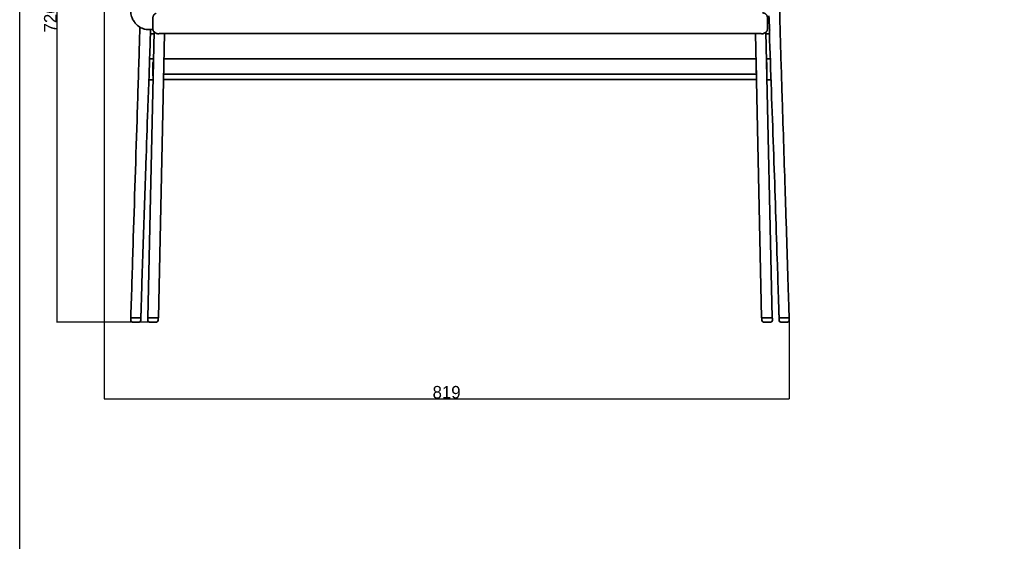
# Model space of a CAD drawing. Header units: millimetres. Extents: x -610 to 2400, y -1414 to 1785.
# Tile 4 of 9: x -610 to 567, y 487 to 1110. Entities that reach past the tile are written whole.
import ezdxf

# ---------------------------------------------------------------- set-up
doc = ezdxf.new("R2010")
doc.units = ezdxf.units.MM
doc.linetypes.add('Continua', pattern=[0])
doc.layers.add('QUOTE', color=252, linetype='Continuous')
doc.layers.add('Spigoli tangenti visibili(ISO)', color=7, linetype='Continuous', lineweight=35)
doc.layers.add('Spigoli visibili(ISO)', color=7, linetype='Continuous', lineweight=35)
doc.dimstyles.get("Standard").update_dxf_attribs({"dimtxt": 15, "dimasz": 0.18, "dimexe": 0.18, "dimexo": 0.0625, "dimgap": 0.09, "dimtad": 1, "dimdec": 0, "dimzin": 0, "dimdsep": 46, "dimtxsty": 'Standard', "dimblk": 'ARCHTICK', "dimcen": 0.09, "dimadec": 0, "dimazin": 0, "dimtfac": 1, "dimtdec": 0, "dimtofl": 0, "dimtmove": 0, "dimatfit": 3, "dimfxl": 1, "dimtolj": 1, "dimtzin": 0, "dimarcsym": 0})

# ---------------------------------------------------------------- blocks, each defined once
blk = doc.blocks.new('_ArchTick')
at = {"color": 0, "linetype": 'ByBlock', "const_width": 0.15}
blk.add_lwpolyline([(-0.5, -0.5), (0.5, 0.5)], dxfattribs=at)
blk = doc.blocks.new('*D5')
at = {"layer": 'Defpoints', "color": 0, "transparency": 16777216}
for p in [(-84, 1474.6), (-565.5, 749.1), (-450.5, 749.1)]:
    blk.add_point(p, dxfattribs=at)
at = {"layer": 'QUOTE', "color": 0, "linetype": 'Continua', "lineweight": -2, "transparency": 16777216}
for p, q in [((-84, 1474.6), (-565.7, 1474.6)), ((-565.5, 1474.6), (-565.5, 749.1)), ((-450.6, 749.1), (-565.7, 749.1))]:
    blk.add_line(p, q, dxfattribs=at)
at = {"layer": 'QUOTE', "color": 0, "lineweight": -2, "transparency": 16777216, "xscale": 0.18, "yscale": 0.18, "zscale": 0.18}
for p, rotation in [((-565.5, 1474.6), 90), ((-565.5, 749.1), 270)]:
    blk.add_blockref('_ArchTick', p, dxfattribs=dict(at, rotation=rotation))
at = {"layer": 'QUOTE', "color": 0, "transparency": 16777216, "insert": (-573.1, 1111.8), "char_height": 15, "attachment_point": 5, "rotation": 90}
blk.add_mtext('\\A1;726', dxfattribs=at)
blk = doc.blocks.new('*D7')
at = {"layer": 'Defpoints', "color": 0, "transparency": 16777216}
for p in [(-508.9, 1328.4), (309.8, 751.2), (309.8, 657.7)]:
    blk.add_point(p, dxfattribs=at)
at = {"layer": 'QUOTE', "color": 0, "linetype": 'Continua', "lineweight": -2, "transparency": 16777216}
for p, q in [((-508.9, 1328.3), (-508.9, 657.6)), ((309.8, 751.1), (309.8, 657.6)), ((-508.9, 657.7), (309.8, 657.7))]:
    blk.add_line(p, q, dxfattribs=at)
at = {"layer": 'QUOTE', "color": 0, "lineweight": -2, "transparency": 16777216, "xscale": 0.18, "yscale": 0.18, "zscale": 0.18, "rotation": 180}
blk.add_blockref('_ArchTick', (-508.9, 657.7), dxfattribs=at)
at = {"layer": 'QUOTE', "color": 0, "lineweight": -2, "transparency": 16777216, "xscale": 0.18, "yscale": 0.18, "zscale": 0.18}
blk.add_blockref('_ArchTick', (309.8, 657.7), dxfattribs=at)
at = {"layer": 'QUOTE', "color": 0, "transparency": 16777216, "insert": (-99.6, 665.3), "char_height": 15, "attachment_point": 5}
blk.add_mtext('\\A1;819', dxfattribs=at)

msp = doc.modelspace()

# ---------------------------------------------------------------- linework, layer by layer
at = {"layer": 'QUOTE'}
msp.add_lwpolyline([(-609.7, 1785.3), (2400.3, 1785.3), (2400.3, -1414.1), (-609.7, -1414.1), (-609.7, 1785.3)], dxfattribs=at)
at = {"layer": 'Spigoli tangenti visibili(ISO)'}
for p, q in [((270.7, 1045.4), (-437.7, 1045.4)), ((-477.1, 753.9), (-477.1, 753.9)), ((-477.1, 753.9), (-477.1, 753.9)), ((-465.1, 753.9), (-465.1, 753.9)), ((-465.1, 753.9), (-465.1, 753.9)), ((-465.1, 753.9), (-465.1, 751.2)), ((-465.1, 753.9), (-465.1, 751.2)), ((297.8, 753.9), (297.8, 751.2)), ((297.8, 753.9), (297.8, 751.2)), ((-477.1, 751.2), (-477.1, 751.2)), ((-477.1, 751.2), (-477.1, 751.2)), ((-465.1, 751.2), (-465.1, 751.2)), ((-465.1, 751.2), (-465.1, 751.2))]:
    msp.add_line(p, q, dxfattribs=at)
for centre, radius, start, end in [((-465.4, 753.9), 0.3, 0, 90), ((298.1, 753.9), 0.3, 90, 180), ((-467.1, 751.2), 2, 270.0015, 0)]:
    msp.add_arc(centre, radius, start, end, dxfattribs=at)
for points, knots in [([(-444.3, 1093.5), (-444.4, 1093.5), (-444.6, 1093.5), (-444.7, 1093.5), (-444.9, 1093.5), (-445.1, 1093.6), (-445.3, 1093.6), (-445.5, 1093.6), (-445.7, 1093.7), (-445.9, 1093.7), (-446, 1093.8), (-446.2, 1093.8), (-446.4, 1093.9), (-446.5, 1093.9), (-446.6, 1093.9), (-446.6, 1094), (-446.9, 1094.1), (-447.2, 1094.2), (-447.4, 1094.4), (-447.5, 1094.4), (-447.5, 1094.5), (-447.6, 1094.5), (-447.8, 1094.6), (-448, 1094.8), (-448.2, 1094.9), (-448.2, 1095), (-448.2, 1095), (-448.3, 1095), (-448.4, 1095.1), (-448.4, 1095.1), (-448.5, 1095.2), (-448.6, 1095.3), (-448.7, 1095.4), (-448.8, 1095.5), (-448.8, 1095.5), (-448.8, 1095.5), (-448.8, 1095.6), (-448.9, 1095.6), (-448.9, 1095.7), (-448.9, 1095.7), (-449, 1095.8), (-449, 1095.8), (-449.1, 1095.9), (-449.1, 1095.9), (-449.1, 1095.9), (-449.1, 1095.9), (-449.1, 1096), (-449.1, 1096), (-449.2, 1096), (-449.2, 1096), (-449.2, 1096), (-449.2, 1096), (-449.2, 1096), (-449.2, 1096), (-449.2, 1096), (-449.2, 1096), (-449.2, 1096), (-449.2, 1096), (-449.2, 1096), (-449.2, 1096), (-449.2, 1096), (-449.2, 1096), (-449.2, 1096), (-449.2, 1096), (-449.2, 1096), (-449.2, 1096), (-449.2, 1096.1), (-449.2, 1096.1), (-449.2, 1096.1), (-449.2, 1096.1), (-449.2, 1096.1), (-449.2, 1096.1), (-449.2, 1096.1), (-449.2, 1096.1), (-449.2, 1096.1), (-449.2, 1096.1), (-449.2, 1096.1), (-449.2, 1096.1), (-449.2, 1096.2)], [34.63864, 34.63864, 34.63864, 34.63864, 35.08265, 35.08265, 35.08265, 35.684652, 35.684652, 35.684652, 36.332514, 36.332514, 36.332514, 36.972246, 36.972246, 36.972246, 37.25678, 37.25678, 37.25678, 38.325213, 38.325213, 38.325213, 38.682903, 38.682903, 38.682903, 39.69985, 39.69985, 39.69985, 39.887303, 39.887303, 39.887303, 40.37368, 40.37368, 40.37368, 41.042909, 41.042909, 41.042909, 41.2377, 41.2377, 41.2377, 41.6776, 41.6776, 41.6776, 42.304528, 42.304528, 42.304528, 42.524739, 42.524739, 42.524739, 42.877852, 42.877852, 42.877852, 43.18865, 43.18865, 43.18865, 43.448445, 43.448445, 43.448445, 43.523446, 43.523446, 43.523446, 43.857353, 43.857353, 43.857353, 45.19297, 45.19297, 45.19297, 50.529194, 50.529194, 50.529194, 51.849907, 51.849907, 51.849907, 53.196382, 53.196382, 53.196382, 54.465666, 54.465666, 54.465666, 55.906167, 55.906167, 55.906167, 55.906167]), ([(-443.8, 1093.5), (-443.9, 1093.5), (-444, 1093.5), (-444.1, 1093.5), (-444.2, 1093.5), (-444.2, 1093.5), (-444.3, 1093.5), (-444.3, 1093.5), (-444.3, 1093.5), (-444.3, 1093.5)], [34.1582998, 34.1582998, 34.1582998, 34.1582998, 34.4708625, 34.4708625, 34.4708625, 34.5967099, 34.5967099, 34.5967099, 34.625563, 34.625563, 34.625563, 34.625563]), ([(-443.1, 1093.6), (-443.2, 1093.5), (-443.3, 1093.5), (-443.5, 1093.5), (-443.5, 1093.5), (-443.5, 1093.5), (-443.6, 1093.5), (-443.7, 1093.5), (-443.8, 1093.5), (-443.9, 1093.5)], [-2.5318314, -2.5318314, -2.5318314, -2.5318314, -2.190716, -2.190716, -2.190716, -2.0849394, -2.0849394, -2.0849394, -1.6874215, -1.6874215, -1.6874215, -1.6874215])]:
    msp.add_open_spline(points, degree=3, knots=knots, dxfattribs=at)
msp.add_open_spline([(-449.2, 1096.2), (-449.2, 1096.2), (-449.2, 1096.2), (-449.2, 1096.2)], degree=3, dxfattribs=at)
at = {"layer": 'Spigoli visibili(ISO)'}
for p, q in [((-456.5, 754.2), (-449.2, 1096.2)), ((-449.2, 1096.2), (-449.2, 1096.2)), ((289.4, 754.2), (282.1, 1095.6)), ((-436.7, 1093.6), (-444, 754.2)), ((269.7, 1093.6), (276.9, 754.2)), ((-449.9, 1063.5), (-454.5, 1063.5)), ((-437.3, 1063.6), (270.3, 1063.6)), ((270.4, 1058.3), (270.3, 1063.6)), ((282.8, 1063.5), (287.2, 1063.5)), ((270.5, 1053), (270.5, 1054.1)), ((-450.4, 1038.5), (-455.4, 1038.5)), ((270.8, 1038.7), (-437.9, 1038.7)), ((270.8, 1038.7), (270.7, 1045)), ((283.3, 1038.5), (288.1, 1038.5)), ((-477.1, 753.9), (-477.1, 751.2)), ((-470.9, 754.2), (-477, 754.2)), ((-464.9, 754.2), (-470.9, 754.2)), ((-465.1, 753.9), (-465.1, 751.2)), ((-456.8, 753.8), (-456.8, 751.1)), ((-456.5, 754.1), (-444.6, 754.1)), ((-444.3, 753.8), (-444.3, 751.1)), ((277.2, 751.1), (277.2, 753.8)), ((277.5, 754.1), (289.4, 754.1)), ((289.7, 753.8), (289.7, 751.1)), ((297.7, 756.8), (297.7, 756.8)), ((303.8, 754.2), (297.8, 754.2)), ((297.8, 753.9), (297.8, 751.2)), ((309.8, 754.2), (303.8, 754.2)), ((309.7, 756.8), (309.7, 756.8)), ((309.8, 753.9), (309.8, 751.2)), ((-475.1, 749.2), (-467.1, 749.2)), ((-475.1, 749.2), (-475.1, 749.2)), ((-475.1, 749.2), (-475.1, 749.2)), ((-467.1, 749.2), (-467.1, 749.2)), ((-467.1, 749.2), (-467.1, 749.2)), ((-454.8, 749.1), (-446.3, 749.1)), ((287.7, 749.1), (279.2, 749.1)), ((307.7, 749.2), (299.8, 749.2)), ((299.8, 749.2), (299.8, 749.2)), ((299.8, 749.2), (299.8, 749.2)), ((307.8, 749.2), (307.7, 749.2)), ((307.8, 749.2), (307.8, 749.2))]:
    msp.add_line(p, q, dxfattribs=at)
for centre, radius, start, end in [((-476.8, 753.9), 0.3, 90, 180), ((-465.4, 753.9), 0.3, 0, 90), ((-456.5, 753.8), 0.3, 90, 180), ((-444.6, 753.8), 0.3, 0, 90), ((277.5, 753.8), 0.3, 90, 180), ((289.4, 753.8), 0.3, 0, 90), ((298.1, 753.9), 0.3, 90, 180), ((309.5, 753.9), 0.3, 0, 90), ((-475.1, 751.2), 2, 180, 270), ((-467.1, 751.2), 2, 270.0015, 0), ((-467.1, 751.2), 2, 270, 270.0015), ((-454.8, 751.1), 2, 180, 270), ((-446.3, 751.1), 2, 270, 0), ((279.2, 751.1), 2, 180, 270), ((287.7, 751.1), 2, 270, 0), ((299.8, 751.2), 2, 180, 269.997), ((299.8, 751.2), 2, 269.997, 270), ((307.8, 751.2), 2, 270, 0)]:
    msp.add_arc(centre, radius, start, end, dxfattribs=at)
msp.add_ellipse((270.7, 1044.9), major_axis=(-0.13, 6.27), ratio=0.00028, start_param=4.725826, end_param=4.792852, dxfattribs=at)
for points, knots in [([(19.4, 1474.4), (52.7, 1474.4), (86.1, 1474), (156.2, 1470.8), (193.3, 1468), (235.5, 1462.1), (241.6, 1460.9), (251.7, 1457.9), (255.9, 1456.2), (264.9, 1451.1), (269.5, 1447.4), (275.3, 1441.2), (277.1, 1438.8), (279.1, 1435.7), (279.5, 1435), (280.2, 1433.8), (280.5, 1433.3), (280.9, 1432.7), (280.9, 1432.6), (280.9, 1432.5), (281, 1432.5), (281, 1432.4), (281, 1432.4), (281.7, 1431.1), (281.9, 1430.8), (282.6, 1429.4), (282.9, 1428.8), (283.5, 1427.7), (283.7, 1427.3), (284, 1426.7), (284.1, 1426.7), (284.1, 1426.6), (284.1, 1426.5), (284.1, 1426.5), (284.1, 1426.5), (284.1, 1426.5), (284.1, 1426.5), (284.1, 1426.5), (284.1, 1426.5), (284.1, 1426.5), (284.1, 1426.5), (284.4, 1426.1), (284.9, 1425), (286.4, 1422), (287.3, 1419.6), (290.2, 1410.4), (291.2, 1403.2), (292.8, 1386.5), (293.3, 1376.7), (294.2, 1352.7), (294.4, 1338.2), (295, 1308.9), (294.8, 1294.4), (295.6, 1259.3), (296.2, 1238.3), (297.1, 1198), (297.5, 1178.7), (298.1, 1136.5), (298.5, 1113.7), (299.9, 1065.7), (300.7, 1040.5), (302.7, 977.4), (303.9, 939.5), (305.9, 877.9), (306.7, 854.1), (307.8, 818.4), (308.1, 806.5), (308.7, 788.7), (308.9, 782.8), (309.2, 773.8), (309.3, 770.9), (309.4, 766.4), (309.4, 764.9), (309.5, 762.7), (309.5, 762), (309.6, 760.9), (309.6, 760.7), (309.6, 760.2), (309.6, 760), (309.6, 759.7), (309.6, 759.6), (309.6, 759.4), (309.6, 759.4), (309.6, 759.3), (309.6, 759.3), (309.6, 759.3), (309.6, 759.3), (309.6, 759.3), (309.6, 759.3), (309.6, 759.3), (309.6, 759.3), (309.6, 759.3), (309.6, 759.3), (309.6, 759.3), (309.6, 759.3), (309.6, 759.3), (309.6, 759.3), (309.6, 759.2), (309.6, 759.3), (309.6, 759.3), (309.6, 759.3), (309.6, 759.3), (309.6, 759.3), (309.6, 759.3), (309.6, 759.3), (309.6, 759.3), (309.6, 759.3), (309.6, 759.3), (309.6, 759.3), (309.6, 759.3), (309.6, 759.3), (309.6, 759.3), (309.6, 759.3), (309.6, 759.3)], [0, 0, 0, 0, 10.004073, 10.004073, 21.088309, 21.088309, 22.974419, 22.974419, 24.402681, 24.402681, 26.348423, 26.348423, 27.377135, 27.377135, 27.667374, 27.667374, 27.885051, 27.885051, 27.905455, 27.905455, 27.92108, 27.92108, 27.9238, 27.9238, 28.423801, 28.423801, 28.798801, 28.798801, 29.080051, 29.080051, 29.132789, 29.132789, 29.140602, 29.140602, 29.144508, 29.144508, 29.146461, 29.146461, 29.146583, 29.146583, 29.146644, 29.146644, 29.446706, 29.446706, 30.348153, 30.348153, 32.922272, 32.922272, 36.254427, 36.254427, 40.868989, 40.868989, 45.308411, 45.308411, 51.601213, 51.601213, 57.390631, 57.390631, 64.288769, 64.288769, 71.973281, 71.973281, 83.49992, 83.49992, 90.747462, 90.747462, 94.370818, 94.370818, 96.182319, 96.182319, 97.087984, 97.087984, 97.540773, 97.540773, 97.767147, 97.767147, 97.852037, 97.852037, 97.914537, 97.914537, 97.945787, 97.945787, 97.961412, 97.961412, 97.961693, 97.961693, 97.961837, 97.961837, 97.961911, 97.961911, 97.961949, 97.961949, 97.961969, 97.961969, 97.961979, 97.961979, 97.965916, 97.965916, 97.997168, 97.997168, 98.497171, 98.497171, 99.247171, 99.247171, 99.25596, 99.25596, 99.259866, 99.259866, 99.26011, 99.26011, 99.260171, 99.260171, 99.260202, 99.260202, 99.260202, 99.260202]), ([(-472.6, 1107.6), (-472.6, 1107.6), (-472.6, 1107.6), (-472.6, 1107.6), (-472.6, 1107.6), (-472.6, 1107.6), (-472.6, 1107.6), (-472.6, 1107.6), (-472.6, 1107.6), (-472.6, 1107.6), (-472.6, 1107.7), (-472.8, 1107.8), (-472.9, 1108), (-474, 1109.5), (-474.9, 1111), (-476.3, 1114.5), (-476.7, 1116.6), (-477.5, 1121), (-477.9, 1123.3), (-479.4, 1132.6), (-480.6, 1139.6), (-485.3, 1167.4), (-488.8, 1188.2), (-495.3, 1227.4), (-498.4, 1245.8), (-503, 1273.5), (-504.6, 1283.1), (-506.5, 1295.5), (-507, 1299.2), (-508.2, 1307.8), (-508.7, 1312.4), (-509.3, 1319.8), (-509.4, 1322.9), (-509.3, 1326.2), (-509.2, 1327.2), (-508.9, 1328.4)], [4.079212, 4.079212, 4.079212, 4.079212, 4.079635, 4.079635, 4.080631, 4.080631, 4.081618, 4.081618, 4.083595, 4.083595, 4.091552, 4.091552, 4.154776, 4.154776, 4.658632, 4.658632, 5.297727, 5.297727, 6.016327, 6.016327, 8.172123, 8.172123, 14.639572, 14.639572, 20.359544, 20.359544, 23.236422, 23.236422, 24.524734, 24.524734, 26.469495, 26.469495, 28.434335, 28.434335, 29.186333, 29.186333, 29.186333, 29.186333]), ([(-449.2, 1095.7), (-449.2, 1095.7), (-449.3, 1095.7), (-449.4, 1095.9), (-449.5, 1096.1), (-449.8, 1096.5), (-449.9, 1096.8), (-450.2, 1097.4), (-450.3, 1097.7), (-450.4, 1098.4), (-450.5, 1098.7), (-450.5, 1099), (-450.5, 1099.2), (-450.5, 1099.4), (-450.5, 1099.7), (-450.5, 1099.9), (-450.5, 1100.7), (-450.5, 1102.7), (-450.5, 1106.8), (-450.5, 1110.2), (-450.5, 1112.4), (-450.5, 1112.5), (-450.5, 1112.6), (-450.5, 1112.7), (-450.5, 1112.8), (-450.5, 1113), (-450.5, 1113.2), (-450.4, 1113.5), (-450.4, 1113.6), (-450.3, 1114.1), (-450.2, 1114.4), (-449.9, 1115.1), (-449.8, 1115.3), (-449.2, 1116.2), (-448.8, 1116.7), (-448, 1117.3), (-447.7, 1117.5), (-447.3, 1117.8), (-447.1, 1117.8), (-447, 1117.9), (-447, 1117.9), (-446.9, 1117.9)], [37.127669, 37.127669, 37.127669, 37.127669, 37.277802, 37.277802, 37.780054, 37.780054, 38.791825, 38.791825, 39.807193, 39.807193, 40.798533, 40.798533, 40.798533, 41.365459, 41.365459, 41.854055, 41.854055, 43.808436, 47.7172, 54.09784, 54.09784, 54.342078, 54.342078, 54.342078, 54.583033, 54.583033, 55.068483, 55.068483, 55.554372, 55.554372, 56.548129, 56.548129, 57.54522, 57.54522, 59.542107, 59.542107, 60.5485, 60.5485, 61.050294, 61.050294, 61.113288, 61.113288, 61.113288, 61.113288]), ([(282.1, 1095.2), (282.2, 1095.3), (282.2, 1095.3), (282.4, 1095.5), (282.5, 1095.7), (282.7, 1095.9), (282.8, 1096.1), (283.1, 1096.5), (283.2, 1096.8), (283.5, 1097.4), (283.6, 1097.7), (283.7, 1098.4), (283.8, 1098.7), (283.8, 1099), (283.8, 1099.2), (283.8, 1099.4), (283.8, 1099.7), (283.8, 1099.9), (283.8, 1100.7), (283.8, 1104.8), (283.8, 1108.9), (283.8, 1112.4), (283.8, 1112.5), (283.8, 1112.6), (283.8, 1112.7), (283.8, 1112.8), (283.8, 1113), (283.8, 1113.2), (283.7, 1113.5), (283.7, 1113.6), (283.6, 1114.1), (283.5, 1114.4), (283.2, 1115.1), (283.1, 1115.3), (282.6, 1116.2), (282.1, 1116.7), (281.3, 1117.3), (281.1, 1117.5), (280.6, 1117.8), (280.5, 1117.8), (280.2, 1118), (280, 1118), (279.5, 1118.2), (279.2, 1118.3), (278.7, 1118.4), (278.5, 1118.4), (278.2, 1118.4), (278, 1118.4), (277.9, 1118.4)], [36.5519, 36.5519, 36.5519, 36.5519, 36.776095, 36.776095, 37.277781, 37.277781, 37.780033, 37.780033, 38.791802, 38.791802, 39.80717, 39.80717, 40.798509, 40.798509, 40.798509, 41.365435, 41.365435, 41.854031, 41.854031, 43.808412, 54.097816, 54.097816, 54.342054, 54.342054, 54.342054, 54.583008, 54.583008, 55.068458, 55.068458, 55.554346, 55.554346, 56.548103, 56.548103, 57.545193, 57.545193, 59.542079, 59.542079, 60.54847, 60.54847, 61.050264, 61.050264, 61.553111, 61.553111, 62.566516, 62.566516, 63.072099, 63.072099, 63.577807, 63.577807, 63.577807, 63.577807]), ([(-471.8, 1106.6), (-471.8, 1106.6), (-471.8, 1106.6), (-471.8, 1106.6), (-471.9, 1106.6), (-471.9, 1106.6), (-471.9, 1106.6), (-471.9, 1106.7), (-472, 1106.7), (-472, 1106.8), (-472.1, 1106.8), (-472.3, 1107.1), (-472.5, 1107.4), (-472.7, 1107.8), (-472.9, 1108.1), (-473, 1108.2), (-473, 1108.2), (-473, 1108.2)], [2.8588477, 2.8588477, 2.8588477, 2.8588477, 2.8602378, 2.8602378, 2.8681416, 2.8681416, 2.877312, 2.877312, 2.9085793, 2.9085793, 2.940248, 2.940248, 3.4402618, 3.4402618, 3.8152636, 3.8152636, 3.8325446, 3.8325446, 3.8325446, 3.8325446]), ([(-473, 1108.1), (-473, 1108.1), (-473, 1108.1), (-473, 1108.2), (-473, 1108.2), (-473, 1108.2)], [3.85544577, 3.85544577, 3.85544577, 3.85544577, 3.86229495, 3.86229495, 3.87236782, 3.87236782, 3.87236782, 3.87236782]), ([(-450.4, 1098.5), (-451.6, 1098.5), (-452.7, 1098.5), (-454.7, 1098.5), (-455.6, 1098.5), (-457.8, 1098.6), (-459.1, 1098.7), (-462.5, 1099.5), (-464.5, 1100.4), (-468.1, 1102.6), (-469.8, 1104), (-471.5, 1106.1), (-471.8, 1106.5), (-472.1, 1106.9), (-472.1, 1107), (-472.2, 1107), (-472.2, 1107), (-472.2, 1107.1), (-472.2, 1107.1), (-472.2, 1107.1), (-472.2, 1107.1), (-472.2, 1107.1), (-472.2, 1107.1), (-472.2, 1107.1), (-472.2, 1107.1), (-472.2, 1107.1)], [0.287901, 0.287901, 0.287901, 0.287901, 0.625, 0.625, 0.889303, 0.889303, 1.287734, 1.287734, 1.932944, 1.932944, 2.57145, 2.57145, 2.725422, 2.725422, 2.741103, 2.741103, 2.745017, 2.745017, 2.748954, 2.748954, 2.75092, 2.75092, 2.752899, 2.752899, 2.754004, 2.754004, 2.754004, 2.754004]), ([(286.2, 1094.5), (286.2, 1094.6), (286.2, 1094.8), (286.2, 1095.4), (286.3, 1095.9), (286.4, 1097.2), (286.5, 1097.9), (286.5, 1099.2), (286.4, 1099.6), (286.3, 1101.2), (286.3, 1101.8), (286.2, 1103.7), (286.1, 1104.9), (286, 1107.4), (285.9, 1108.6), (285.8, 1110.4), (285.8, 1111), (285.7, 1112), (285.7, 1112.3), (285.7, 1113), (285.7, 1113.4), (285.6, 1114.2), (285.6, 1114.5), (285.6, 1114.8)], [0.428408, 0.428408, 0.428408, 0.428408, 0.501162, 0.501162, 0.73687, 0.73687, 0.971478, 0.971478, 1.141921, 1.141921, 1.257257, 1.257257, 1.476354, 1.476354, 1.694701, 1.694701, 1.804422, 1.804422, 1.861584, 1.861584, 1.93512, 1.93512, 2.001965, 2.001965, 2.001965, 2.001965]), ([(-476.9, 756), (-476, 784), (-475.2, 812.1), (-472.6, 893.5), (-470.9, 946.9), (-468.3, 1027.4), (-467.5, 1054.4), (-466.5, 1088.1), (-466.3, 1094.7), (-466.1, 1101.4)], [0, 0, 0, 0, 8.543931, 8.543931, 24.812483, 24.812483, 33.048215, 33.048215, 35.061974, 35.061974, 35.061974, 35.061974]), ([(-453.5, 1094.8), (-453.6, 1090.9), (-453.7, 1086.9), (-454.3, 1070.7), (-454.7, 1058.3), (-455.1, 1046)], [63.302993, 63.302993, 63.302993, 63.302993, 64.499157, 64.499157, 68.254547, 68.254547, 68.254547, 68.254547]), ([(-453.6, 1098.5), (-453.7, 1097.8), (-453.6, 1097.2), (-453.5, 1096), (-453.5, 1095.4), (-453.5, 1094.9), (-453.5, 1094.9), (-453.5, 1094.8)], [3.940741, 3.940741, 3.940741, 3.940741, 4.386175, 4.386175, 4.897257, 4.897257, 4.945243, 4.945243, 4.945243, 4.945243]), ([(282.1, 1095.6), (282.1, 1095.6), (282.1, 1095.7), (282.1, 1095.7), (282.1, 1095.7), (282.1, 1095.7), (282.1, 1095.7), (282.1, 1095.7), (282.1, 1095.7), (282.1, 1095.7), (282.1, 1095.6), (282.1, 1095.6), (282.1, 1095.6), (282.1, 1095.6), (282.1, 1095.6), (282.1, 1095.6), (282.1, 1095.6), (282, 1095.5), (281.7, 1095.3), (281.1, 1094.7), (280.6, 1094.3), (279.4, 1093.8), (278.8, 1093.6), (277.9, 1093.5), (277.5, 1093.5), (277.2, 1093.5)], [-46.6677, -46.6677, -46.6677, -46.6677, -28.179583, -28.179583, -28.001513, -28.001513, -27.798673, -27.798673, -27.462806, -27.462806, -27.370926, -27.370926, -27.274402, -27.274402, -27.171217, -27.171217, -27.024789, -27.024789, -23.862818, -23.862818, -19.574745, -19.574745, -16.427146, -16.427146, -14.824074, -14.824074, -14.824074, -14.824074]), ([(297.7, 756.8), (297.7, 757.3), (297.7, 757.8), (297.6, 758.5), (297.6, 758.7), (297.6, 759), (297.6, 759), (297.6, 759.1), (297.6, 759.2), (297.6, 759.2), (297.6, 759.2), (297.6, 759.2), (297.6, 759.2), (297.6, 760.9), (297.6, 759.3), (297.6, 759.3), (297.6, 759.3), (297.6, 759.3), (297.6, 759.3), (297.6, 759.3), (297.6, 759.3), (297.6, 759.3), (297.6, 759.3), (297.6, 759.3), (297.6, 759.7), (297.5, 761.5), (297.5, 763.2), (297.3, 769.7), (297.1, 774.6), (296.5, 794.3), (296, 809.1), (294.1, 868.2), (292.6, 912.5), (289.4, 1002.8), (287.6, 1048.7), (286.2, 1095)], [0, 0, 0, 0, 0.15625, 0.15625, 0.21875, 0.21875, 0.234375, 0.234375, 0.242188, 0.242188, 0.244871, 0.244871, 0.246916, 0.246916, 0.75137, 0.75137, 1.25137, 1.25137, 1.43887, 1.43887, 1.509183, 1.509183, 1.540433, 1.540433, 1.602934, 1.602934, 2.102934, 2.102934, 3.602934, 3.602934, 8.102935, 8.102935, 21.602961, 21.602961, 35.61538, 35.61538, 35.61538, 35.61538]), ([(-453.5, 1093.4), (-453.4, 1093.4), (-452.4, 1093.4), (-450.9, 1093.4), (-449.7, 1093.4), (-449.2, 1093.4)], [5.603663, 5.603663, 5.603663, 5.603663, 5.921323, 8.910851, 10.644019, 10.644019, 10.644019, 10.644019]), ([(-444.2, 1093.5), (-444.2, 1093.5), (-444.2, 1093.5), (-444.2, 1093.5), (-444.2, 1093.5), (-444.2, 1093.5), (-444.2, 1093.5), (-444.2, 1093.5), (-444.2, 1093.5), (-444.2, 1093.5), (-444.2, 1093.5), (-444.2, 1093.5), (-444.2, 1093.5), (-444.2, 1093.5), (-444.1, 1093.5), (-444.1, 1093.5), (-443.9, 1093.5), (-443.5, 1093.6), (-442.9, 1093.6), (-442.2, 1093.6), (-441.3, 1093.6), (-439.8, 1093.6), (-437.4, 1093.6), (-434.2, 1093.6), (-431, 1093.6), (-427.3, 1093.6), (-423.1, 1093.6), (-419, 1093.6), (-414.9, 1093.6), (-410, 1093.6), (-404.6, 1093.6), (-397.9, 1093.6), (-393.4, 1093.6), (-390.6, 1093.6)], [686.57502, 686.57502, 686.57502, 686.57502, 690.648869, 692.920226, 695.191583, 695.58364, 695.779669, 695.975697, 696.123537, 696.271377, 696.446935, 696.622494, 696.894039, 697.165583, 697.850599, 698.535615, 701.309537, 703.81447, 707.901271, 711.253354, 713.444892, 717.098202, 725.272243, 730.682419, 735.308058, 741.880896, 747.380943, 752.381745, 757.19369, 761.956823, 769.226099, 774.520696, 782.855951, 782.855951, 782.855951, 782.855951]), ([(-390.6, 1093.6), (-340.7, 1093.6), (-266.1, 1093.6), (-177.1, 1093.6), (-131.5, 1093.6), (-107.3, 1093.6), (-93.9, 1093.6), (-84.7, 1093.6), (-77.4, 1093.6), (-70.5, 1093.6), (-59.4, 1093.6), (-35.2, 1093.6), (10.4, 1093.6), (99.4, 1093.6), (174, 1093.6), (223.9, 1093.6)], [782.855951, 782.855951, 782.855951, 782.855951, 932.770405, 1006.684394, 1049.987871, 1069.569558, 1079.315176, 1090.236123, 1097.14995, 1101.157071, 1110.902689, 1130.484375, 1173.787852, 1247.701842, 1397.616296, 1397.616296, 1397.616296, 1397.616296]), ([(223.9, 1093.6), (226.7, 1093.6), (231.2, 1093.6), (236.4, 1093.6), (240.4, 1093.6), (244.1, 1093.6), (248.3, 1093.6), (252.4, 1093.6), (256.4, 1093.6), (260.6, 1093.6), (264.3, 1093.6), (267.6, 1093.6), (270.7, 1093.6), (273.1, 1093.6), (275, 1093.6), (276.1, 1093.6), (276.8, 1093.6), (277.2, 1093.5), (277.4, 1093.5), (277.5, 1093.5), (277.5, 1093.5), (277.5, 1093.5), (277.5, 1093.5), (277.5, 1093.5), (277.5, 1093.5), (277.5, 1093.5), (277.5, 1093.5), (277.5, 1093.5), (277.5, 1093.5), (277.5, 1093.5)], [1397.616296, 1397.616296, 1397.616296, 1397.616296, 1405.95893, 1411.252455, 1413.81211, 1418.527229, 1423.301953, 1428.114603, 1433.118402, 1438.631969, 1445.194291, 1449.816578, 1455.239089, 1463.405379, 1467.063087, 1472.628637, 1476.72017, 1479.184147, 1481.963629, 1483.333646, 1483.857023, 1484.208074, 1484.503171, 1485.302194, 1486.319573, 1487.336953, 1489.371712, 1493.441231, 1493.987424, 1493.987424, 1493.987424, 1493.987424]), ([(282.2, 1093.4), (282.7, 1093.4), (284, 1093.4), (285.5, 1093.4), (286.3, 1093.4)], [12.519732, 12.519732, 12.519732, 12.519732, 14.774456, 17.446058, 17.446058, 17.446058, 17.446058]), ([(-450.3, 1043), (-450.4, 1043.4), (-450.5, 1043.8), (-450.6, 1044.2), (-450.6, 1044.4), (-450.6, 1044.6), (-450.6, 1044.9), (-450.6, 1045.9), (-450.6, 1046.9), (-450.6, 1047.8), (-450.6, 1049.9), (-450.6, 1051.8), (-450.6, 1053.7), (-450.6, 1054.9), (-450.6, 1056.1), (-450.6, 1057.4), (-450.6, 1058.3), (-450.4, 1059.3), (-449.9, 1060.2)], [-56.377042, -56.377042, -56.377042, -56.377042, -55.211361, -55.211361, -55.211361, -54.483142, -54.483142, -54.483142, -51.744473, -51.744473, -51.744473, -45.670144, -45.670144, -45.670144, -41.92425, -41.92425, -41.92425, -39.013511, -39.013511, -39.013511, -39.013511]), ([(-437.3, 1063.6), (-437.3, 1063.6), (-437.3, 1063.6), (-437.4, 1063.4), (-437.4, 1063.2), (-437.4, 1062.3), (-437.4, 1061.8), (-437.4, 1060.4), (-437.4, 1059.6), (-437.5, 1058.4), (-437.5, 1058.1), (-437.6, 1053.6), (-437.6, 1049.5), (-437.7, 1045.4)], [1.895941, 1.895941, 1.895941, 1.895941, 2.146059, 2.146059, 2.789931, 2.789931, 3.43489, 3.43489, 4.137274, 4.137274, 4.640913, 4.640913, 10.953639, 10.953639, 10.953639, 10.953639]), ([(283.2, 1044), (283.2, 1044.2), (283.3, 1044.3), (283.3, 1044.5), (283.3, 1044.7), (283.3, 1044.8), (283.3, 1044.9), (283.3, 1045.9), (283.3, 1046.8), (283.3, 1047.7), (283.3, 1049.7), (283.3, 1051.6), (283.3, 1053.5), (283.3, 1054.7), (283.3, 1055.9), (283.3, 1057.1), (283.3, 1057.2), (283.3, 1057.3), (283.3, 1057.4), (283.3, 1058.1), (283.1, 1058.9), (282.9, 1059.6)], [-55.406604, -55.406604, -55.406604, -55.406604, -54.832633, -54.832633, -54.832633, -54.482149, -54.482149, -54.482149, -51.80125, -51.80125, -51.80125, -45.939929, -45.939929, -45.939929, -42.194013, -42.194013, -42.194013, -41.923582, -41.923582, -41.923582, -39.630031, -39.630031, -39.630031, -39.630031]), ([(270.7, 1045.4), (270.6, 1049.6), (270.5, 1053.7), (270.4, 1057.9), (270.4, 1057.9), (270.4, 1058), (270.4, 1058), (270.4, 1058), (270.4, 1058.1), (270.4, 1058.1), (270.4, 1058.2), (270.4, 1058.2), (270.4, 1058.3)], [0, 0, 0, 0, 12.5, 12.5, 12.5, 12.611049, 12.611049, 12.611049, 12.722098, 12.722098, 12.722098, 12.920281, 12.920281, 12.920281, 12.920281]), ([(-455.2, 1042.4), (-455.7, 1029.4), (-456.2, 1016.4), (-457.4, 981.7), (-458.1, 960), (-460, 907.2), (-461, 876.1), (-462.6, 829.6), (-463.1, 814.1), (-463.7, 794.7), (-463.8, 790.8), (-464, 784), (-464.1, 781.1), (-464.3, 776), (-464.3, 773.8), (-464.5, 770), (-464.5, 768.4), (-464.6, 765.5), (-464.6, 764.3), (-464.7, 762.1), (-464.7, 761.2), (-464.8, 759.6), (-464.8, 758.9), (-464.8, 757.7), (-464.9, 757.2), (-464.9, 756.6), (-464.9, 756.4), (-464.9, 756.2), (-464.9, 756.1), (-464.9, 756), (-464.9, 756), (-464.9, 754.4), (-464.9, 756), (-464.9, 756), (-464.9, 756), (-464.9, 756), (-464.9, 756), (-464.9, 756), (-464.9, 756), (-464.9, 756), (-464.9, 756), (-464.9, 756), (-464.9, 756), (-464.9, 756), (-464.9, 756), (-464.9, 756), (-464.9, 756), (-464.9, 756), (-464.9, 754.8), (-465, 754.2)], [68.620772, 68.620772, 68.620772, 68.620772, 72.572248, 72.572248, 79.191868, 79.191868, 88.64636, 88.64636, 93.374768, 93.374768, 94.55706, 94.55706, 95.443815, 95.443815, 96.108881, 96.108881, 96.607681, 96.607681, 96.981781, 96.981781, 97.262356, 97.262356, 97.472787, 97.472787, 97.63061, 97.63061, 97.66186, 97.66186, 97.69311, 97.69311, 97.697056, 97.697056, 98.197056, 98.197056, 98.609693, 98.609693, 98.816011, 98.816011, 98.919171, 98.919171, 98.97075, 98.97075, 98.983653, 98.983653, 98.988492, 98.988492, 98.989551, 98.989551, 99.17407, 99.17407, 99.17407, 99.17407]), ([(-455.1, 1045.9), (-455.1, 1045.5), (-455.2, 1044.9), (-455.2, 1043.8), (-455.2, 1043.1), (-455.2, 1042.4)], [1.21798895, 1.21798895, 1.21798895, 1.21798895, 1.23460816, 1.23460816, 1.27346754, 1.27346754, 1.27346754, 1.27346754]), ([(-437.7, 1045.4), (-437.8, 1044.6), (-437.8, 1043.8), (-437.8, 1042.3), (-437.8, 1041.6), (-437.8, 1040.3), (-437.9, 1039.8), (-437.9, 1039), (-437.9, 1038.8), (-437.9, 1038.7), (-437.9, 1038.7), (-437.9, 1038.7)], [0, 0, 0, 0, 0.248556, 0.248556, 0.4696876, 0.4696876, 0.6727422, 0.6727422, 0.8758013, 0.8758013, 0.9224128, 0.9224128, 0.9224128, 0.9224128]), ([(270.7, 1043.1), (270.7, 1043.1), (270.7, 1043.2), (270.7, 1043.2), (270.7, 1043.2), (270.7, 1043.2), (270.7, 1043.2)], [7.89525264, 7.89525264, 7.89525264, 7.89525264, 7.97729884, 7.97729884, 7.97729884, 7.98850599, 7.98850599, 7.98850599, 7.98850599]), ([(-477, 754.2), (-476.9, 754.7), (-476.9, 755.2), (-476.9, 755.8), (-476.9, 755.8), (-476.9, 755.9), (-476.9, 755.9), (-476.9, 756), (-476.9, 756), (-476.9, 756), (-476.9, 756), (-476.9, 756), (-476.9, 756), (-476.9, 756), (-476.9, 756), (-476.9, 756), (-476.9, 756), (-476.9, 756), (-476.9, 756), (-476.9, 756), (-476.9, 756), (-476.8, 759.3), (-476.9, 756), (-476.9, 756), (-476.9, 756), (-476.9, 756), (-476.9, 756), (-476.9, 756), (-476.9, 756), (-476.9, 756), (-476.9, 756), (-476.9, 756), (-476.9, 756), (-476.9, 756), (-476.9, 756), (-476.9, 756), (-476.9, 756), (-476.9, 756)], [0, 0, 0, 0, 0.15625, 0.15625, 0.171875, 0.171875, 0.179688, 0.179688, 0.180026, 0.180026, 0.1802, 0.1802, 0.180289, 0.180289, 0.180335, 0.180335, 0.180358, 0.180358, 0.18037, 0.18037, 0.182714, 0.182714, 1.182715, 1.182715, 1.370215, 1.370215, 1.440528, 1.440528, 1.471778, 1.471778, 1.475684, 1.475684, 1.476661, 1.476661, 1.476722, 1.476722, 1.476752, 1.476752, 1.476752, 1.476752]), ([(-444, 754.2), (-444, 754.2), (-444, 754.2), (-444, 754.2), (-444, 754.2), (-444, 754.2), (-444, 754.2), (-444, 754.2), (-444, 754.2), (-444.1, 754.2), (-444.1, 754.2), (-444.1, 754.2), (-444.2, 754.2), (-444.3, 754.2), (-444.3, 754.2), (-444.4, 754.2), (-444.5, 754.2), (-444.6, 754.2), (-444.7, 754.2), (-444.8, 754.2), (-444.9, 754.2), (-445, 754.2), (-445.1, 754.2), (-445.3, 754.2), (-445.5, 754.2), (-445.6, 754.2), (-445.7, 754.2), (-445.8, 754.2), (-446.1, 754.2), (-446.4, 754.2), (-446.8, 754.2), (-447, 754.2), (-447.1, 754.2), (-447.3, 754.2), (-447.5, 754.2), (-447.7, 754.2), (-447.9, 754.2), (-448.1, 754.2), (-448.3, 754.2), (-448.5, 754.2), (-448.7, 754.2), (-448.9, 754.2), (-449.1, 754.2), (-449.4, 754.2), (-449.8, 754.2), (-450.2, 754.2), (-450.3, 754.2), (-450.4, 754.2), (-450.6, 754.2), (-450.6, 754.2), (-450.7, 754.2), (-450.8, 754.2), (-451, 754.2), (-451.2, 754.2), (-451.3, 754.2), (-451.5, 754.2), (-451.7, 754.2), (-451.9, 754.2), (-452.1, 754.2), (-452.3, 754.2), (-452.5, 754.2), (-452.9, 754.2), (-453.2, 754.2), (-453.5, 754.2), (-453.6, 754.2), (-453.6, 754.2), (-453.6, 754.2), (-454, 754.2), (-454.3, 754.2), (-454.6, 754.2), (-454.9, 754.2), (-455.2, 754.2), (-455.4, 754.2), (-455.6, 754.2), (-455.7, 754.2), (-455.8, 754.2), (-455.9, 754.2), (-455.9, 754.2), (-456, 754.2), (-456, 754.2), (-456, 754.2), (-456, 754.2), (-456.1, 754.2), (-456.2, 754.2), (-456.2, 754.2), (-456.3, 754.2), (-456.3, 754.2), (-456.4, 754.2), (-456.4, 754.2), (-456.5, 754.2), (-456.5, 754.2)], [32.153702, 32.153702, 32.153702, 32.153702, 44.653449, 44.653449, 44.653449, 45.225711, 45.225711, 45.225711, 45.797446, 45.797446, 45.797446, 46.403938, 46.403938, 46.403938, 47.002689, 47.002689, 47.002689, 47.640859, 47.640859, 47.640859, 48.268504, 48.268504, 48.268504, 49.088237, 49.088237, 49.088237, 49.564013, 49.564013, 49.564013, 50.856167, 50.856167, 50.856167, 51.487098, 51.487098, 51.487098, 52.119516, 52.119516, 52.119516, 52.726024, 52.726024, 52.726024, 53.332984, 53.332984, 53.332984, 54.479711, 54.479711, 54.479711, 54.829445, 54.829445, 54.829445, 55.052377, 55.052377, 55.052377, 55.624759, 55.624759, 55.624759, 56.231667, 56.231667, 56.231667, 56.832295, 56.832295, 56.832295, 57.985813, 57.985813, 57.985813, 58.102174, 58.102174, 58.102174, 59.39617, 59.39617, 59.39617, 60.688432, 60.688432, 60.688432, 61.31839, 61.31839, 61.31839, 61.949885, 61.949885, 61.949885, 61.960561, 61.960561, 61.960561, 62.5559, 62.5559, 62.5559, 63.161876, 63.161876, 63.161876, 64.307405, 64.307405, 64.307405, 64.307405]), ([(276.9, 754.2), (276.9, 754.2), (276.9, 754.2), (276.9, 754.2), (276.9, 754.2), (277, 754.2), (277, 754.2), (277, 754.2), (277.1, 754.2), (277.1, 754.2), (277.2, 754.2), (277.2, 754.2), (277.3, 754.2), (277.4, 754.2), (277.5, 754.2), (277.6, 754.2), (277.7, 754.2), (277.8, 754.2), (277.9, 754.2), (278.1, 754.2), (278.4, 754.2), (278.7, 754.2), (279, 754.2), (279.4, 754.2), (279.7, 754.2), (279.9, 754.2), (280.1, 754.2), (280.3, 754.2), (280.4, 754.2), (280.6, 754.2), (280.8, 754.2), (281, 754.2), (281.2, 754.2), (281.4, 754.2), (281.6, 754.2), (281.8, 754.2), (282, 754.2), (282.4, 754.2), (282.8, 754.2), (283.1, 754.2), (283.3, 754.2), (283.5, 754.2), (283.7, 754.2), (283.9, 754.2), (284.1, 754.2), (284.3, 754.2), (284.5, 754.2), (284.7, 754.2), (284.9, 754.2), (285.1, 754.2), (285.2, 754.2), (285.4, 754.2), (285.8, 754.2), (286.2, 754.2), (286.6, 754.2), (286.9, 754.2), (287.3, 754.2), (287.6, 754.2), (287.9, 754.2), (288.1, 754.2), (288.4, 754.2), (288.5, 754.2), (288.6, 754.2), (288.7, 754.2), (288.8, 754.2), (288.9, 754.2), (288.9, 754.2), (288.9, 754.2), (288.9, 754.2), (289, 754.2), (289, 754.2), (289.1, 754.2), (289.1, 754.2), (289.2, 754.2), (289.2, 754.2), (289.3, 754.2), (289.4, 754.2), (289.4, 754.2), (289.4, 754.2), (289.4, 754.2), (289.4, 754.2), (289.4, 754.2)], [0, 0, 0, 0, 0.57184, 0.57184, 0.57184, 1.143428, 1.143428, 1.143428, 1.749835, 1.749835, 1.749835, 2.348531, 2.348531, 2.348531, 2.986706, 2.986706, 2.986706, 3.61438, 3.61438, 3.61438, 4.906608, 4.906608, 4.906608, 6.195494, 6.195494, 6.195494, 6.826451, 6.826451, 6.826451, 7.45889, 7.45889, 7.45889, 8.06535, 8.06535, 8.06535, 8.672247, 8.672247, 8.672247, 9.823424, 9.823424, 9.823424, 10.395979, 10.395979, 10.395979, 10.968287, 10.968287, 10.968287, 11.575185, 11.575185, 11.575185, 12.175831, 12.175831, 12.175831, 13.442701, 13.442701, 13.442701, 14.733576, 14.733576, 14.733576, 16.022739, 16.022739, 16.022739, 16.652801, 16.652801, 16.652801, 17.28439, 17.28439, 17.28439, 17.295056, 17.295056, 17.295056, 17.890421, 17.890421, 17.890421, 18.496915, 18.496915, 18.496915, 19.646427, 19.646427, 19.646427, 32.153703, 32.153703, 32.153703, 32.153703]), ([(297.7, 756.8), (297.7, 756.8), (297.7, 756.8), (297.7, 756.8), (297.7, 756.8), (297.7, 756.8), (297.7, 756.8)], [-9.465762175, -9.465762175, -9.465762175, -9.465762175, -9.462844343, -9.462844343, -9.462844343, -9.462779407, -9.462779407, -9.462779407, -9.462779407])]:
    msp.add_open_spline(points, degree=3, knots=knots, dxfattribs=at)
for points in [[(-477.1, 753.9), (-477.1, 753.9), (-477.1, 753.9), (-477.1, 753.9)], [(297.8, 754.2), (297.7, 755.1), (297.7, 755.9), (297.7, 756.8)], [(309.6, 759.3), (309.7, 755.9), (309.7, 755.1), (309.8, 754.2)], [(-477.1, 751.2), (-477.1, 751.2), (-477.1, 751.2), (-477.1, 751.2)]]:
    msp.add_open_spline(points, degree=3, dxfattribs=at)

# ---------------------------------------------------------------- dimensions: what is measured, and where the dimension line sits
at = {"layer": 'QUOTE'}
dim = msp.add_linear_dim(base=(-565.4909, 749.0569), p1=(-83.9574, 1474.6044), p2=(-450.5282, 749.0569), angle=90, dimstyle='Standard', dxfattribs=at)
dim.commit()
dim.dimension.update_dxf_attribs({"geometry": '*D5', "text_midpoint": (-573.0809, 1111.8307)})
dim = msp.add_linear_dim(base=(309.8, 657.7), p1=(-508.9, 1328.4), p2=(309.8, 751.2), dimstyle='Standard', dxfattribs=at)
dim.commit()
dim.dimension.update_dxf_attribs({"geometry": '*D7', "text_midpoint": (-99.6, 665.3)})

doc.saveas('drawing.dxf')
